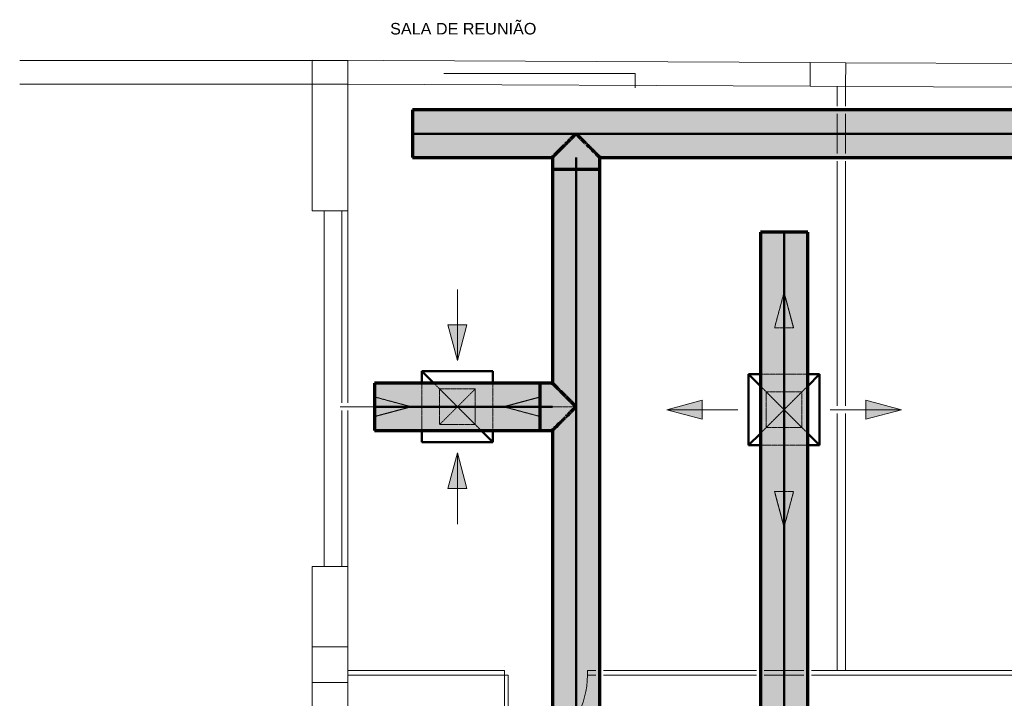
# Model space of a CAD drawing. Header units: millimetres. Extents: x -12292 to 200521, y -11014 to 10732.
# Tile 97 of 107: x -5203 to 3104, y 5004 to 10732. Entities that reach past the tile are written whole.
import ezdxf

# ---------------------------------------------------------------- set-up
doc = ezdxf.new("R2010")
doc.units = ezdxf.units.MM
doc.linetypes.add('Centro', pattern=[30, 12, -6, 6, -6])
doc.linetypes.add('Oculto 1_5', pattern=[2.2, 1.5, -0.7])
for name, color, linetype, lineweight in [('A-DETL', 90, 'Oculto 1_5', 18), ('A-DETL-GENF', 92, 'Continuous', 18), ('DIVISORIAS', 7, 'Continuous', 18), ('ESQ', 7, 'Continuous', 18), ('G-ANNO-TEXT', 231, 'Continuous', 18), ('M-HVAC-CDFF', 50, 'Continuous', 50), ('M-HVAC-DUCT', 70, 'Continuous', 70), ('M-HVAC-DUCT-CNTR', 70, 'Centro', 50), ('PAREDES', 7, 'Continuous', 18), ('PEM1-Layout Superior_dwg', 8, 'Continuous', 18), ('PILAR', 7, 'Continuous', 18)]:
    doc.layers.add(name, color=color, linetype=linetype, lineweight=lineweight)
doc.styles.add('Arial_2', font='arial.ttf', dxfattribs={"height": 97.5})

# ---------------------------------------------------------------- blocks, each defined once
blk = doc.blocks.new('M_Encaixe de duto redondo - Padrão-V19-RENOVAÇÃO DE AR PAVIMENTO SUPERIOR')
at = {"layer": 'M-HVAC-DUCT', "lineweight": 18}
for points in [[(0, 138.3), (0, 0), (-193.9, 0), (-193.9, 0.8), (-178.4, 10.4), (-163, 30.7), (-155.5, 44.5), (-154.2, 45.8), (-145.1, 52.4), (-129.2, 67.5), (-108.7, 90.7), (-101.1, 97.1), (-86.8, 111.3), (-72.2, 127.4), (-60.1, 138.3), (-36.6, 162.4), (-26, 172.9), (-18, 181.6), (-9.4, 189.6), (-4.5, 195.3), (-0.6, 198.8), (0, 198.4), (0, 150.8)], [(101.6, 0), (0, 0), (0, 200), (101.6, 200), (101.6, 44.5)], [(0, -200), (-1.2, -197.5), (-5.4, -194.6), (-10.4, -188.3), (-22.2, -177.5), (-27.1, -171.5), (-50.7, -148.1), (-61.7, -136.6), (-75.6, -124.4), (-90.9, -106.9), (-108.7, -90.7), (-114.2, -85.8), (-117.6, -81), (-132.5, -63.7), (-148.5, -49.6), (-155.5, -44.5), (-156.9, -43.1), (-165, -28.1), (-178.4, -10.4), (-193.9, 0), (0, 0), (0, -198.8)], [(101.6, 0), (101.6, -200), (0, -200), (0, 0)]]:
    blk.add_hatch(color=11, dxfattribs=at).paths.add_polyline_path(points)
at = {"layer": 'M-HVAC-DUCT', "color": 30}
for p, q in [((-14.4, 200), (0, 200)), ((0, 200), (101.6, 200)), ((101.6, 0), (101.6, 200)), ((-193.9, 0.8), (-193.9, 0)), ((-193.9, 0), (-193.9, -0.8)), ((101.6, -200), (101.6, 0)), ((0, -200), (-14.4, -200)), ((101.6, -200), (0, -200))]:
    blk.add_line(p, q, dxfattribs=at)
blk = doc.blocks.new('M_Encaixe de duto redondo - Padrão-V12-RENOVAÇÃO DE AR PAVIMENTO SUPERIOR')
at = {"layer": 'M-HVAC-DUCT', "lineweight": 18}
for points in [[(-178, 0), (-193.9, 0), (-193.9, 0.8), (-178.4, 10.4), (-163, 30.7), (-155.5, 44.5), (-154.2, 45.8), (-145.1, 52.4), (-129.2, 67.5), (-108.7, 90.7), (-101.1, 97.1), (-86.8, 111.3), (-72.2, 127.4), (-60.1, 138.3), (-36.6, 162.4), (-26, 172.9), (-18, 181.6), (-9.4, 189.6), (-4.5, 195.3), (-0.6, 198.8), (0, 198.4), (0, 0), (-147.6, 0)], [(0, 0), (0, 200), (101.6, 200), (101.6, 0)], [(0, -200), (-1.2, -197.5), (-5.3, -194.7), (-10.4, -188.3), (-20.9, -179.1), (-27.1, -171.5), (-49.2, -149.7), (-63.4, -135.1), (-75.6, -124.4), (-93, -105), (-108.7, -90.7), (-114.2, -85.8), (-117.6, -81), (-132.5, -63.7), (-148.5, -49.6), (-155.5, -44.5), (-156.9, -43.1), (-165, -28.1), (-178.4, -10.4), (-193.9, 0), (0, 0), (0, -198.8)], [(0, -200), (0, 0), (101.6, 0), (101.6, -200)]]:
    blk.add_hatch(color=11, dxfattribs=at).paths.add_polyline_path(points)
at = {"layer": 'M-HVAC-DUCT', "color": 30}
for p, q in [((-14.4, 200), (0, 200)), ((0, 200), (101.6, 200)), ((101.6, 0), (101.6, 200)), ((-193.9, 0.8), (-193.9, 0)), ((-193.9, 0), (-193.9, -0.8)), ((101.6, -200), (101.6, 0)), ((0, -200), (-14.4, -200)), ((101.6, -200), (0, -200))]:
    blk.add_line(p, q, dxfattribs=at)
blk = doc.blocks.new('PEM1-Layout Superior_dwg-964791-RENOVAÇÃO DE AR PAVIMENTO SUPERIOR')
at = {"lineweight": 18}
for p, q in [((31529.3, 66626.7), (31529.3, 66460.1)), ((31599.3, 66626.7), (31599.3, 66460.1)), ((31529.3, 66395.1), (31529.3, 66060.1)), ((31599.3, 66395.1), (31599.3, 66060.1)), ((31529.3, 65995.1), (31529.3, 65013.7)), ((31599.3, 65995.1), (31599.3, 65013.7)), ((31529.3, 65013.7), (31529.3, 63930.6)), ((31599.3, 65013.7), (31599.3, 63930.6)), ((31529.3, 63865.6), (31529.3, 61697.2)), ((31599.3, 63865.6), (31599.3, 61697.2)), ((28722.3, 61697.2), (28722.3, 61657.1)), ((29422.3, 61697.2), (29422.3, 61657.1))]:
    blk.add_line(p, q, dxfattribs=at)
at = {"lineweight": 18, "flags": 128}
blk.add_lwpolyline([(28211.3, 66734.3), (29823.3, 66734.3), (29823.3, 66614.6)], dxfattribs=at)
at = {"layer": 'DIVISORIAS'}
for p, q in [((28722.3, 61697.2), (27399.7, 61697.2)), ((27399.7, 61657.1), (28752.3, 61657.1)), ((29422.3, 61697.2), (29493.1, 61697.2)), ((29493.1, 61657.1), (29422.3, 61657.1)), ((29558.1, 61697.2), (30848, 61697.2)), ((30848, 61657.1), (29558.1, 61657.1)), ((30913, 61697.2), (31248, 61697.2)), ((31248, 61657.1), (30913, 61657.1))]:
    blk.add_line(p, q, dxfattribs=at)
at = {"layer": 'DIVISORIAS', "flags": 128}
blk.add_lwpolyline([(31313, 61697.2), (35189.3, 61697.2), (35189.3, 61657.1), (31313, 61657.1)], dxfattribs=at)
at = {"layer": 'ESQ'}
for p, q in [((27349.7, 65575.7), (27349.7, 63955.5)), ((27399.7, 65575.7), (27399.7, 63955.5)), ((27349.7, 63890.5), (27349.7, 62575.7)), ((27399.7, 63890.5), (27399.7, 62575.7)), ((28722.3, 61727.1), (28722.3, 61727.1)), ((28722.3, 61727.1), (28722.3, 61727.1))]:
    blk.add_line(p, q, dxfattribs=at)
at = {"layer": 'ESQ', "flags": 128}
for points in [[(28722.3, 61697.2), (28722.3, 61657.1), (28692.3, 61657.1)], [(29422.3, 61697.2), (29422.3, 61657.1), (29452.3, 61657.1)]]:
    blk.add_lwpolyline(points, dxfattribs=at)
blk.add_lwpolyline([(28752.3, 60957.1), (28722.3, 60957.1), (28722.3, 61657.1), (28752.3, 61657.1)], close=True, dxfattribs=at)
at = {"layer": 'ESQ'}
blk.add_arc((28722.3, 61657.1), 700, 329.64387, 0, dxfattribs=at)
at = {"layer": 'PAREDES'}
for p, q in [((27100.4, 66845.7), (24631.9, 66845.7)), ((31600.2, 66826.7), (35760.2, 66809.2)), ((24631.9, 66645.7), (27099.7, 66645.7)), ((31299.3, 66628.1), (27400.4, 66645.7)), ((27199.7, 65575.7), (27199.7, 62575.7))]:
    blk.add_line(p, q, dxfattribs=at)
at = {"layer": 'PAREDES', "flags": 128}
for points in [[(31300.2, 66828.1), (27099.7, 66847), (27099.7, 65575.7), (27399.7, 65575.7), (27399.7, 66645.7)], [(31599.3, 66626.7), (36059.3, 66607.8), (36059.3, 66460.1)], [(27099.7, 61895.7), (27099.7, 62555.7), (27099.7, 62575.7), (27399.7, 62575.7), (27399.7, 61895.7)], [(27099.7, 61595.7), (27099.7, 61345.7), (27399.7, 61345.7), (27399.7, 61595.7)]]:
    blk.add_lwpolyline(points, dxfattribs=at)
at = {"layer": 'PILAR', "flags": 128}
for points in [[(27100.4, 66845.7), (27400.4, 66845.7), (27400.4, 66645.7), (27100.4, 66645.7)], [(31300.2, 66828.1), (31600.2, 66826.7), (31599.3, 66626.7), (31299.3, 66628.1)], [(27099.7, 61895.7), (27399.7, 61895.7), (27399.7, 61595.7), (27099.7, 61595.7)]]:
    blk.add_lwpolyline(points, close=True, dxfattribs=at)
blk = doc.blocks.new('M_Difusor de retorno - 600 x 600 Face 300 x 300 Conexão-V23-RENOVAÇÃO DE AR PAVIMENTO SUPERIOR')
at = {"layer": 'A-DETL-GENF', "linetype": 'Oculto 1_5'}
for points in [[(-690, -80.4), (-390, 0), (-690, 80.4)], [(390, 0), (690, -80.4), (690, 80.4)]]:
    blk.add_hatch(color=170, dxfattribs=at).paths.add_polyline_path(points)
at = {"layer": 'A-DETL', "color": 170}
for p, q in [((80.4, 690), (-80.4, 690)), ((0, 390.2), (-80.4, 690)), ((-80.4, 690), (0, 390.2)), ((80.4, 690), (-80.4, 690)), ((0, 390.2), (80.4, 690)), ((0, 390.2), (80.4, 690)), ((-200, 300), (200, 300)), ((-200, -200), (200, 200)), ((200, -300), (-200, -300)), ((0, -390.2), (-80.4, -690)), ((0, -390.2), (-80.4, -690)), ((0, -390.2), (80.4, -690)), ((80.4, -690), (0, -390.2)), ((-80.4, -690), (80.4, -690)), ((-80.4, -690), (80.4, -690)), ((0, -990), (0, -800.8))]:
    blk.add_line(p, q, dxfattribs=at)
at = {"layer": 'A-DETL-GENF', "color": 170}
for p, q in [((0, 990), (0, 699.2)), ((-990, 0), (-390, 0)), ((-690, 80.4), (-690, -80.4)), ((-390, 0), (-690, 80.4)), ((-390, 0), (-690, 80.4)), ((-690, 80.4), (-690, -80.4)), ((-390, 0), (-690, -80.4)), ((-690, -80.4), (-390, 0)), ((390, 0), (690, 80.4)), ((690, 80.4), (390, 0)), ((390, 0), (690, -80.4)), ((990, 0), (390, 0)), ((390, 0), (690, -80.4)), ((690, -80.4), (690, 80.4)), ((690, -80.4), (690, 80.4))]:
    blk.add_line(p, q, dxfattribs=at)
at = {"layer": 'M-HVAC-CDFF', "color": 5}
for p, q in [((-300, 300), (-300, -300)), ((-300, 300), (-200, 300)), ((200, 300), (300, 300)), ((200, 200), (300, 300)), ((300, 300), (300, -300)), ((-300, -300), (-200, -200)), ((-200, -300), (-300, -300)), ((300, -300), (200, -300))]:
    blk.add_line(p, q, dxfattribs=at)
blk = doc.blocks.new('M_Difusor de fornecimento - 600 x 600 Face 300 x 300 Conexão-V30-RENOVAÇÃO DE AR PAVIMENTO SUPERIOR')
at = {"layer": 'A-DETL-GENF', "linetype": 'Oculto 1_5'}
for points in [[(-690, 80.4), (-990, 0), (-690, -80.4)], [(690, 80.4), (690, -80.4), (990, 0), (966, 6.4)]]:
    blk.add_hatch(color=170, dxfattribs=at).paths.add_polyline_path(points)
at = {"layer": 'A-DETL', "color": 170}
for p, q in [((0, 989.8), (-80.4, 690)), ((0, 989.8), (-80.4, 690)), ((0, 989.8), (80.4, 690)), ((80.4, 690), (0, 989.8)), ((-80.4, 690), (80.4, 690)), ((-80.4, 690), (80.4, 690)), ((-200, 300), (200, 300)), ((-200, 200), (200, -200)), ((-200, -200), (200, 200)), ((200, -300), (-200, -300)), ((80.4, -690), (-80.4, -690)), ((0, -989.8), (-80.4, -690)), ((-80.4, -690), (0, -989.8)), ((80.4, -690), (-80.4, -690)), ((0, -989.8), (80.4, -690)), ((0, -989.8), (80.4, -690))]:
    blk.add_line(p, q, dxfattribs=at)
at = {"layer": 'A-DETL-GENF', "color": 170}
for p, q in [((-990, 0), (-690, 80.4)), ((-690, 80.4), (-990, 0)), ((-990, 0), (-690, -80.4)), ((-390, 0), (-990, 0)), ((-990, 0), (-690, -80.4)), ((-690, -80.4), (-690, 80.4)), ((-690, -80.4), (-690, 80.4)), ((390, 0), (990, 0)), ((690, 80.4), (690, -80.4)), ((990, 0), (690, 80.4)), ((990, 0), (690, 80.4)), ((690, 80.4), (690, -80.4)), ((990, 0), (690, -80.4)), ((690, -80.4), (990, 0))]:
    blk.add_line(p, q, dxfattribs=at)
at = {"layer": 'M-HVAC-CDFF', "color": 5}
for p, q in [((-300, 300), (-200, 200)), ((-300, 300), (-300, -300)), ((-300, 300), (-200, 300)), ((200, 300), (300, 300)), ((200, 200), (300, 300)), ((300, 300), (300, -300)), ((-300, -300), (-200, -200)), ((200, -200), (300, -300)), ((-200, -300), (-300, -300)), ((300, -300), (200, -300))]:
    blk.add_line(p, q, dxfattribs=at)

msp = doc.modelspace()

# ---------------------------------------------------------------- hatches: boundary and pattern name
at = {"layer": 'M-HVAC-DUCT'}
for color, points in [(11, [(21397.356, 9769.837), (21412.148, 9769.837), (21412.148, 9969.837), (-1887.852, 9969.837), (-1887.852, 9769.837), (20941.396, 9769.837)]), (11, [(-509.407, 2769.837), (-509.407, 9468.237), (-709.407, 9468.237), (-709.407, 7665.214), (-706.925, 7663.989), (-704.073, 7659.88), (-697.621, 7654.735), (-688.529, 7644.336), (-680.931, 7638.073), (-659.081, 7615.993), (-642.938, 7600.026), (-633.85, 7589.657), (-618.59, 7576.539), (-604.404, 7561.963), (-595.169, 7550.975), (-590.431, 7547.657), (-571.832, 7531.243), (-557.678, 7514.783), (-553.911, 7509.718), (-552.555, 7508.362), (-541.534, 7502.253), (-539.599, 7500.265), (-524.161, 7486.814), (-515.503, 7475.51), (-515.503, 7454.918), (-525.817, 7441.452), (-546.446, 7425.035), (-553.911, 7420.71), (-555.227, 7419.394), (-561.77, 7410.371), (-576.925, 7394.479), (-599.542, 7374.546), (-608.093, 7364.675), (-620.732, 7352.008), (-636.436, 7337.82), (-647.711, 7325.289), (-673.486, 7300.036), (-682.266, 7291.244), (-690.968, 7283.191), (-698.993, 7274.583), (-704.672, 7269.745), (-708.206, 7265.799), (-709.407, 7265.214), (-709.407, 2769.837), (-553.911, 2769.837)]), (11, [(-509.407, 2769.837), (-309.407, 2769.837), (-309.407, 9468.237), (-509.407, 9468.237), (-509.407, 3632.551)]), (3, [(1245.427, 2438.954), (1245.427, 8937.354), (1045.427, 8937.354), (1045.427, 2438.954), (1200.923, 2438.954)]), (3, [(1245.427, 2438.954), (1445.427, 2438.954), (1445.427, 8937.354), (1245.427, 8937.354), (1245.427, 2744.605)]), (11, [(-811.007, 7465.214), (-811.007, 7665.214), (-2209.407, 7665.214), (-2209.407, 7465.214), (-944.656, 7465.214)]), (11, [(-811.007, 7265.214), (-811.007, 7465.214), (-2209.407, 7465.214), (-2209.407, 7265.214), (-944.656, 7265.214)])]:
    msp.add_hatch(color=color, dxfattribs=at).paths.add_polyline_path(points)
h = msp.add_hatch(color=11, dxfattribs=at)
h.paths.add_polyline_path([(21412.148, 9569.837), (21412.148, 9769.837), (-1887.852, 9769.837), (-1887.852, 9569.837), (-709.407, 9569.837), (-708.182, 9572.319), (-704.073, 9575.171), (-698.929, 9581.623), (-688.529, 9590.715), (-682.266, 9598.313), (-660.186, 9620.163), (-647.559, 9633.379), (-633.85, 9645.394), (-620.732, 9660.654), (-606.156, 9674.84), (-595.169, 9684.075), (-591.85, 9688.813), (-575.436, 9707.412), (-558.976, 9721.566), (-553.911, 9725.333), (-552.555, 9726.689), (-546.446, 9737.71), (-544.459, 9739.645), (-531.007, 9755.083), (-519.703, 9763.741), (-499.111, 9763.741), (-485.645, 9753.427), (-469.228, 9732.798), (-464.903, 9725.333), (-461.642, 9722.745), (-454.564, 9717.474), (-438.672, 9702.319), (-418.739, 9679.702), (-410.526, 9672.765), (-396.201, 9658.512), (-382.013, 9642.808), (-369.482, 9631.533), (-345.998, 9607.472), (-333.829, 9595.023), (-327.384, 9588.276), (-318.776, 9580.251), (-313.851, 9574.513), (-309.992, 9571.038), (-309.407, 9569.837), (11786.991, 9569.837), (11788.217, 9572.319), (11792.326, 9575.171), (11797.47, 9581.623), (11807.869, 9590.715), (11815.313, 9599.457), (11842.241, 9626.478), (11848.839, 9633.379), (11862.549, 9645.394), (11875.673, 9660.66), (11890.242, 9674.84), (11901.23, 9684.075), (11904.548, 9688.813), (11920.962, 9707.412), (11937.422, 9721.566), (11942.487, 9725.333), (11943.843, 9726.689), (11949.952, 9737.71), (11955.013, 9743.396), (11965.391, 9755.083), (11976.695, 9763.741), (11997.288, 9763.741), (12010.753, 9753.427), (12027.17, 9732.798), (12031.496, 9725.333), (12032.811, 9724.017), (12041.835, 9717.474), (12057.726, 9702.319), (12077.659, 9679.702), (12085.873, 9672.765), (12100.198, 9658.512), (12114.385, 9642.808), (12126.916, 9631.533), (12150.401, 9607.472), (12160.961, 9596.978), (12169.014, 9588.276), (12177.623, 9580.251), (12182.461, 9574.572), (12186.406, 9571.038), (12186.991, 9569.837), (15610.527, 9569.837), (15611.752, 9572.319), (15615.862, 9575.171), (15621.006, 9581.623), (15631.405, 9590.715), (15637.668, 9598.313), (15660.822, 9621.288), (15672.375, 9633.379), (15686.084, 9645.394), (15699.203, 9660.654), (15713.778, 9674.84), (15724.766, 9684.075), (15732.03, 9693.365), (15744.498, 9707.412), (15760.958, 9721.566), (15766.023, 9725.333), (15767.379, 9726.689), (15773.488, 9737.71), (15775.476, 9739.645), (15788.927, 9755.083), (15800.231, 9763.741), (15820.823, 9763.741), (15834.289, 9753.427), (15850.706, 9732.798), (15847.566, 9732.798), (15856.347, 9724.017), (15865.37, 9717.474), (15881.262, 9702.319), (15901.195, 9679.702), (15909.409, 9672.765), (15927.543, 9654.065), (15937.921, 9642.808), (15950.452, 9631.533), (15973.937, 9607.472), (15985.966, 9595.192), (15992.55, 9588.276), (16002.719, 9578.285), (16002.078, 9578.286), (16005.996, 9574.572), (16009.961, 9570.999), (16010.527, 9569.837), (19791.315, 9570.186), (19792.37, 9572.319), (19797.039, 9575.877), (19801.623, 9581.623), (19812.487, 9591.279), (19818.286, 9598.313), (19840.366, 9620.163), (19852.993, 9633.379), (19868.635, 9647.651), (19879.82, 9660.654), (19894.396, 9674.84), (19905.383, 9684.075), (19908.701, 9688.813), (19925.115, 9707.412), (19941.576, 9721.566), (19946.641, 9725.333), (19948.696, 9728.128), (19954.106, 9737.71), (19956.093, 9739.645), (19969.545, 9755.083), (19980.848, 9763.741), (20001.441, 9763.741), (20014.907, 9753.427), (20031.324, 9732.798), (20035.649, 9725.333), (20036.965, 9724.017), (20045.988, 9717.474), (20061.88, 9702.319), (20081.812, 9679.702), (20090.026, 9672.765), (20104.351, 9658.512), (20118.539, 9642.808), (20131.07, 9631.533), (20154.554, 9607.472), (20165.115, 9596.978), (20173.168, 9588.276), (20181.776, 9580.251), (20186.614, 9574.572), (20190.56, 9571.038), (20191.145, 9569.837), (21397.356, 9569.837)])
h.paths.add_polyline_path([(11791.866, 9574.806), (11788.192, 9574.806), (11366.249, 9574.806)])
h = msp.add_hatch(color=11, dxfattribs=at)
h.paths.add_polyline_path([(-709.407, 9569.837), (-704.672, 9574.711), (-708.214, 9572.287)])
h.paths.add_polyline_path([(-704.073, 9575.171), (-691.427, 9588.279), (-699.032, 9581.518)])
h.paths.add_polyline_path([(-688.529, 9590.715), (-672.817, 9607.472), (-682.328, 9598.253)])
h.paths.add_polyline_path([(-664.441, 9614.803), (-634.516, 9644.811), (-647.93, 9633.001), (-660.238, 9620.108)])
h.paths.add_polyline_path([(-633.85, 9645.394), (-600.075, 9679.702), (-608.289, 9672.765), (-621.016, 9660.377)])
h.paths.add_polyline_path([(-595.169, 9684.075), (-555.227, 9724.017), (-561.628, 9719.833), (-577.9, 9704.906), (-591.986, 9688.656)])
h.paths.add_polyline_path([(-552.555, 9726.689), (-515.503, 9763.741), (-519.703, 9763.741), (-533.169, 9753.427), (-547.873, 9736.321)])
h = msp.add_hatch(color=11, dxfattribs=at)
h.paths.add_polyline_path([(-309.407, 9569.837), (-314.282, 9574.572), (-310.608, 9570.422)])
h.paths.add_polyline_path([(-709.407, 9569.837), (-706.941, 9571.038), (-704.672, 9574.572), (-708.206, 9571.038)])
h.paths.add_polyline_path([(-314.742, 9575.171), (-327.847, 9587.814), (-319.821, 9579.206)])
h.paths.add_polyline_path([(-704.073, 9575.171), (-697.677, 9580.251), (-691.43, 9587.814), (-698.993, 9580.251)])
h.paths.add_polyline_path([(-330.285, 9590.715), (-348.066, 9607.472), (-336.548, 9595.868)])
h.paths.add_polyline_path([(-688.529, 9590.715), (-680.917, 9596.978), (-671.772, 9607.472), (-682.266, 9596.978)])
h.paths.add_polyline_path([(-354.373, 9614.803), (-384.382, 9644.73), (-372.814, 9631.533), (-358.628, 9618.175)])
h.paths.add_polyline_path([(-664.441, 9614.803), (-659.072, 9619.058), (-646, 9631.533), (-634.514, 9644.73), (-660.186, 9619.058)])
h.paths.add_polyline_path([(-384.964, 9645.394), (-421.395, 9681.825), (-414.146, 9672.765), (-398.083, 9656.627)])
h.paths.add_polyline_path([(-633.85, 9645.394), (-618.53, 9658.512), (-604.668, 9672.765), (-597.419, 9681.825), (-620.732, 9658.512)])
h.paths.add_polyline_path([(-595.169, 9684.075), (-590.401, 9687.394), (-573.135, 9702.319), (-559.518, 9717.474), (-555.227, 9724.017), (-591.85, 9687.394)])
h.paths.add_polyline_path([(-423.646, 9684.075), (-463.587, 9724.017), (-459.296, 9717.474), (-445.679, 9702.319), (-426.964, 9686.385)])
h.paths.add_polyline_path([(-552.555, 9726.689), (-540.113, 9732.798), (-519.79, 9748.237), (-510.232, 9763.741), (-515.503, 9763.741), (-546.446, 9732.798)])
h.paths.add_polyline_path([(-466.259, 9726.689), (-503.311, 9763.741), (-508.582, 9763.741), (-499.024, 9748.237), (-478.702, 9732.798)])
h = msp.add_hatch(color=11, dxfattribs=at)
h.paths.add_polyline_path([(-309.407, 9569.837), (-310.632, 9572.319), (-314.142, 9574.572), (-310.608, 9571.038)])
h.paths.add_polyline_path([(-314.742, 9575.171), (-319.886, 9581.623), (-327.384, 9587.814), (-319.821, 9580.251)])
h.paths.add_polyline_path([(-330.285, 9590.715), (-336.486, 9598.253), (-347.043, 9607.472), (-336.548, 9596.978)])
h.paths.add_polyline_path([(-354.373, 9614.803), (-358.576, 9620.108), (-371.255, 9633.379), (-384.3, 9644.73), (-358.628, 9619.058)])
h.paths.add_polyline_path([(-384.964, 9645.394), (-397.798, 9660.377), (-412.471, 9674.691), (-421.395, 9681.825), (-398.083, 9658.512)])
h.paths.add_polyline_path([(-423.646, 9684.075), (-426.828, 9688.656), (-443.378, 9707.412), (-457.187, 9719.833), (-463.587, 9724.017), (-426.964, 9687.394)])
h.paths.add_polyline_path([(-466.259, 9726.689), (-472.368, 9737.71), (-474.356, 9739.645), (-487.807, 9755.083), (-499.111, 9763.741), (-503.311, 9763.741), (-472.368, 9732.798)])
h = msp.add_hatch(color=11, dxfattribs=at)
h.paths.add_polyline_path([(-709.407, 7265.214), (-704.876, 7269.949), (-708.822, 7266.415)])
h.paths.add_polyline_path([(-704.073, 7270.548), (-691.43, 7283.653), (-700.038, 7275.628)])
h.paths.add_polyline_path([(-688.529, 7286.092), (-671.772, 7303.873), (-683.376, 7292.355)])
h.paths.add_polyline_path([(-664.441, 7310.18), (-634.514, 7340.189), (-647.711, 7328.621), (-661.069, 7314.435)])
h.paths.add_polyline_path([(-633.85, 7340.771), (-597.419, 7377.202), (-606.479, 7369.953), (-622.617, 7353.889)])
h.paths.add_polyline_path([(-595.169, 7379.452), (-555.227, 7419.394), (-561.77, 7415.103), (-576.925, 7401.486), (-592.859, 7382.771)])
h.paths.add_polyline_path([(-552.555, 7422.066), (-515.503, 7459.118), (-515.503, 7464.389), (-531.007, 7454.831), (-546.446, 7434.508)])
h.paths.add_polyline_path([(-515.503, 7466.039), (-515.503, 7471.31), (-552.555, 7508.362), (-546.446, 7495.919), (-531.007, 7475.597), (-517.697, 7467.391)])
h.paths.add_polyline_path([(-555.227, 7511.034), (-592.859, 7547.657), (-591.85, 7546.208), (-576.925, 7528.942), (-561.77, 7515.325)])
h.paths.add_polyline_path([(-597.419, 7553.226), (-633.85, 7589.657), (-620.732, 7574.336), (-606.479, 7560.475)])
h.paths.add_polyline_path([(-634.206, 7590.013), (-661.069, 7615.993), (-660.186, 7614.879), (-647.711, 7601.807), (-634.514, 7590.239)])
h.paths.add_polyline_path([(-666.831, 7622.638), (-688.529, 7644.336), (-682.266, 7636.724), (-671.772, 7626.555)])
h.paths.add_polyline_path([(-689.999, 7645.805), (-700.038, 7654.8), (-698.993, 7653.484), (-691.43, 7646.774)])
h.paths.add_polyline_path([(-704.438, 7660.244), (-709.407, 7665.214), (-708.195, 7662.74), (-704.672, 7660.339)])
h = msp.add_hatch(color=11, dxfattribs=at)
h.paths.add_polyline_path([(-515.503, 7471.31), (-515.503, 7475.51), (-525.817, 7488.976), (-542.923, 7503.68), (-552.555, 7508.362), (-525.933, 7481.74)])
h.paths.add_polyline_path([(-555.227, 7511.034), (-559.411, 7517.434), (-574.338, 7533.707), (-595.169, 7550.975), (-558.976, 7514.783)])
h.paths.add_polyline_path([(-597.419, 7553.226), (-606.479, 7564.096), (-618.867, 7576.823), (-633.85, 7589.657), (-600.075, 7555.882)])
h.paths.add_polyline_path([(-634.206, 7590.013), (-634.433, 7590.323), (-646.243, 7603.737), (-664.441, 7620.248), (-634.514, 7590.321)])
h.paths.add_polyline_path([(-666.831, 7622.638), (-671.772, 7628.623), (-680.991, 7638.135), (-688.529, 7644.336), (-667.384, 7623.19)])
h.paths.add_polyline_path([(-689.999, 7645.805), (-690.965, 7647.234), (-697.726, 7654.839), (-704.073, 7659.88), (-690.347, 7646.154)])
h.paths.add_polyline_path([(-704.438, 7660.244), (-704.533, 7660.479), (-706.957, 7664.021), (-708.206, 7664.013), (-704.584, 7660.391)])
h = msp.add_hatch(color=11, dxfattribs=at)
h.paths.add_polyline_path([(-709.407, 7265.214), (-706.925, 7266.439), (-704.672, 7269.949), (-708.206, 7266.415)])
h.paths.add_polyline_path([(-704.073, 7270.548), (-697.621, 7275.693), (-691.43, 7283.191), (-698.993, 7275.628)])
h.paths.add_polyline_path([(-688.529, 7286.092), (-680.991, 7292.293), (-671.772, 7302.849), (-682.266, 7292.355)])
h.paths.add_polyline_path([(-664.441, 7310.18), (-659.136, 7314.383), (-645.865, 7327.062), (-634.514, 7340.107), (-660.186, 7314.435)])
h.paths.add_polyline_path([(-633.85, 7340.771), (-618.867, 7353.605), (-604.553, 7368.278), (-597.419, 7377.202), (-620.732, 7353.889)])
h.paths.add_polyline_path([(-595.169, 7379.452), (-590.588, 7382.635), (-571.832, 7399.185), (-559.411, 7412.993), (-555.227, 7419.394), (-591.85, 7382.771)])
h.paths.add_polyline_path([(-552.555, 7422.066), (-541.534, 7428.175), (-539.599, 7430.163), (-524.161, 7443.614), (-515.503, 7454.918), (-515.503, 7459.118), (-546.446, 7428.175)])

# ---------------------------------------------------------------- linework, layer by layer
at = {"layer": 'A-DETL', "color": 170}
for p, q in [((-1660.207, 7615.214), (-1360.207, 7615.214)), ((-1660.207, 7315.214), (-1660.207, 7615.214)), ((-1360.207, 7315.214), (-1660.207, 7615.214)), ((-1660.207, 7315.214), (-1360.207, 7615.214)), ((-1360.207, 7615.214), (-1360.207, 7315.214)), ((1095.427, 7290.31), (1095.427, 7590.31)), ((1095.427, 7590.31), (1395.427, 7590.31)), ((1095.427, 7290.31), (1395.427, 7590.31)), ((1095.427, 7590.31), (1395.427, 7290.31)), ((1395.427, 7590.31), (1395.427, 7290.31)), ((-1360.207, 7315.214), (-1660.207, 7315.214)), ((1395.427, 7290.31), (1095.427, 7290.31))]:
    msp.add_line(p, q, dxfattribs=at)
at = {"layer": 'M-HVAC-DUCT', "color": 30}
for p, q in [((21412.148, 9969.837), (-1887.852, 9969.837)), ((-1887.852, 9969.837), (-1887.852, 9569.837)), ((-519.752, 9763.741), (-510.232, 9763.741)), ((-508.582, 9763.741), (-499.063, 9763.741)), ((-1887.852, 9569.837), (-695.026, 9569.837)), ((-709.407, 9584.218), (-709.407, 9569.837)), ((-323.789, 9569.837), (11786.991, 9569.837)), ((-309.407, 9569.837), (-309.407, 9584.218)), ((-309.407, 9468.237), (-709.407, 9468.237)), ((-709.407, 9468.237), (-709.407, 7650.832)), ((-309.407, 2769.837), (-309.407, 9468.237)), ((-811.007, 7665.214), (-2209.407, 7665.214)), ((-2209.407, 7665.214), (-2209.407, 7265.214)), ((-811.007, 7265.214), (-811.007, 7665.214)), ((-695.026, 7665.214), (-709.407, 7665.214)), ((-515.503, 7475.558), (-515.503, 7466.039)), ((-515.503, 7464.389), (-515.503, 7454.87)), ((-2209.407, 7265.214), (-811.007, 7265.214)), ((-709.407, 7279.596), (-709.407, 2769.837)), ((-709.407, 7265.214), (-695.026, 7265.214))]:
    msp.add_line(p, q, dxfattribs=at)
at = {"layer": 'M-HVAC-DUCT', "color": 3}
for p, q in [((1045.427, 8937.354), (1045.427, 2438.954)), ((1445.427, 8937.354), (1045.427, 8937.354)), ((1445.427, 2438.954), (1445.427, 8937.354))]:
    msp.add_line(p, q, dxfattribs=at)
at = {"layer": 'M-HVAC-DUCT', "color": 30}
for points, knots in [([(-595.197, 9684.045), (-591.631, 9687.611), (-578.508, 9700.736), (-565.086, 9714.165), (-555.246, 9724.001)], [0.69253966, 0.69253966, 0.69253966, 0.69253966, 0.735294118, 0.848646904, 0.848646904, 0.848646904, 0.848646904]), ([(-552.573, 9726.673), (-551.813, 9727.433), (-539.536, 9739.704), (-527.132, 9752.088), (-515.503, 9763.741)], [0.858902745, 0.858902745, 0.858902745, 0.858902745, 0.867647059, 1, 1, 1, 1]), ([(-466.243, 9726.671), (-468.281, 9728.71), (-475.445, 9735.875), (-487.794, 9748.228), (-498.143, 9758.562), (-503.311, 9763.741)], [-0.141097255, -0.141097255, -0.141097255, -0.141097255, -0.117647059, -0.058823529, 0, 0, 0, 0]), ([(-423.617, 9684.047), (-429.636, 9690.066), (-442.828, 9703.258), (-456.285, 9716.714), (-463.57, 9723.999)], [-0.30746034, -0.30746034, -0.30746034, -0.30746034, -0.235294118, -0.151353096, -0.151353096, -0.151353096, -0.151353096]), ([(-664.556, 9614.688), (-659.214, 9620.03), (-649.448, 9629.797), (-639.019, 9640.225), (-634.515, 9644.728)], [0.39016199, 0.39016199, 0.39016199, 0.39016199, 0.470588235, 0.529411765, 0.529411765, 0.529411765, 0.529411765]), ([(-634.114, 9645.129), (-628.611, 9650.631), (-616.626, 9662.615), (-604.154, 9675.086), (-597.458, 9681.784)], [0.531157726, 0.531157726, 0.531157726, 0.531157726, 0.602941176, 0.683490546, 0.683490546, 0.683490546, 0.683490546]), ([(-384.701, 9645.131), (-393.585, 9654.015), (-405.75, 9666.18), (-418.327, 9678.757), (-421.356, 9681.786)], [-0.468842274, -0.468842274, -0.468842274, -0.468842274, -0.352941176, -0.316509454, -0.316509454, -0.316509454, -0.316509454]), ([(-354.259, 9614.689), (-355.694, 9616.124), (-361.119, 9621.548), (-370.983, 9631.412), (-379.797, 9640.227), (-384.3, 9644.73)], [-0.60983801, -0.60983801, -0.60983801, -0.60983801, -0.588235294, -0.529411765, -0.470588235, -0.470588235, -0.470588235, -0.470588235]), ([(-704.441, 9574.803), (-702.935, 9576.31), (-699.183, 9580.061), (-693.727, 9585.517), (-690.3, 9588.944), (-689.72, 9589.524)], [0.120539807, 0.120539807, 0.120539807, 0.120539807, 0.176470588, 0.235294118, 0.247036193, 0.247036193, 0.247036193, 0.247036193]), ([(-688.689, 9590.555), (-686.661, 9592.583), (-681.375, 9597.869), (-673.966, 9605.278), (-668.591, 9610.654), (-666.953, 9612.291)], [0.253914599, 0.253914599, 0.253914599, 0.253914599, 0.294117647, 0.352941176, 0.378025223, 0.378025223, 0.378025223, 0.378025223]), ([(-330.125, 9590.555), (-332.154, 9592.583), (-338.779, 9599.208), (-346.381, 9606.81), (-351.86, 9612.29)], [-0.746085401, -0.746085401, -0.746085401, -0.746085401, -0.705882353, -0.621974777, -0.621974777, -0.621974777, -0.621974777]), ([(-314.374, 9574.803), (-315.88, 9576.309), (-319.631, 9580.061), (-325.087, 9585.517), (-328.514, 9588.944), (-329.095, 9589.524)], [-0.879460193, -0.879460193, -0.879460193, -0.879460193, -0.823529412, -0.764705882, -0.752963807, -0.752963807, -0.752963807, -0.752963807]), ([(-309.407, 9569.837), (-309.407, 9569.854), (-310.628, 9571.061), (-313.368, 9573.798), (-314.142, 9574.572)], [-1, -1, -1, -1, -0.911764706, -0.882352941, -0.882352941, -0.882352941, -0.882352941]), ([(-704.441, 7660.248), (-702.934, 7658.742), (-699.183, 7654.99), (-693.727, 7649.534), (-690.3, 7646.107), (-689.72, 7645.527)], [0.120539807, 0.120539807, 0.120539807, 0.120539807, 0.176470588, 0.235294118, 0.247036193, 0.247036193, 0.247036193, 0.247036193]), ([(-688.689, 7644.496), (-686.661, 7642.468), (-681.375, 7637.182), (-673.966, 7629.773), (-668.59, 7624.397), (-666.953, 7622.76)], [0.253914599, 0.253914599, 0.253914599, 0.253914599, 0.294117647, 0.352941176, 0.378025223, 0.378025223, 0.378025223, 0.378025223]), ([(-664.556, 7620.363), (-659.214, 7615.021), (-649.447, 7605.254), (-639.019, 7594.825), (-634.516, 7590.322)], [0.39016199, 0.39016199, 0.39016199, 0.39016199, 0.470588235, 0.529411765, 0.529411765, 0.529411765, 0.529411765]), ([(-634.115, 7589.921), (-628.613, 7584.418), (-616.629, 7572.433), (-604.158, 7559.961), (-597.46, 7553.265)], [0.531157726, 0.531157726, 0.531157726, 0.531157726, 0.602941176, 0.683490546, 0.683490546, 0.683490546, 0.683490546]), ([(-595.199, 7551.004), (-591.633, 7547.437), (-578.508, 7534.315), (-565.079, 7520.893), (-555.243, 7511.053)], [0.69253966, 0.69253966, 0.69253966, 0.69253966, 0.735294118, 0.848646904, 0.848646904, 0.848646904, 0.848646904]), ([(-552.571, 7508.38), (-551.811, 7507.62), (-539.54, 7495.343), (-527.156, 7482.939), (-515.503, 7471.31)], [0.858902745, 0.858902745, 0.858902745, 0.858902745, 0.867647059, 1, 1, 1, 1]), ([(-595.197, 7379.424), (-589.178, 7385.443), (-575.986, 7398.635), (-562.53, 7412.092), (-555.245, 7419.377)], [-0.30746034, -0.30746034, -0.30746034, -0.30746034, -0.235294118, -0.151353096, -0.151353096, -0.151353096, -0.151353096]), ([(-552.573, 7422.049), (-550.534, 7424.088), (-543.369, 7431.252), (-531.016, 7443.6), (-520.682, 7453.95), (-515.503, 7459.118)], [-0.141097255, -0.141097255, -0.141097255, -0.141097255, -0.117647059, -0.058823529, 0, 0, 0, 0]), ([(-664.555, 7310.066), (-663.12, 7311.501), (-657.696, 7316.926), (-647.832, 7326.789), (-639.017, 7335.604), (-634.514, 7340.107)], [-0.60983801, -0.60983801, -0.60983801, -0.60983801, -0.588235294, -0.529411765, -0.470588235, -0.470588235, -0.470588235, -0.470588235]), ([(-634.113, 7340.508), (-625.229, 7349.392), (-613.064, 7361.557), (-600.487, 7374.134), (-597.458, 7377.163)], [-0.468842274, -0.468842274, -0.468842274, -0.468842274, -0.352941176, -0.316509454, -0.316509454, -0.316509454, -0.316509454]), ([(-709.407, 7265.214), (-709.39, 7265.214), (-708.183, 7266.435), (-705.446, 7269.175), (-704.672, 7269.949)], [-1, -1, -1, -1, -0.911764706, -0.882352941, -0.882352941, -0.882352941, -0.882352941]), ([(-704.441, 7270.18), (-702.935, 7271.687), (-699.183, 7275.438), (-693.727, 7280.894), (-690.3, 7284.321), (-689.72, 7284.901)], [-0.879460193, -0.879460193, -0.879460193, -0.879460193, -0.823529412, -0.764705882, -0.752963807, -0.752963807, -0.752963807, -0.752963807]), ([(-688.689, 7285.932), (-686.661, 7287.96), (-680.036, 7294.585), (-672.434, 7302.188), (-666.954, 7307.667)], [-0.746085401, -0.746085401, -0.746085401, -0.746085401, -0.705882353, -0.621974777, -0.621974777, -0.621974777, -0.621974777])]:
    msp.add_open_spline(points, degree=3, knots=knots, dxfattribs=at)
for points in [[(-709.407, 9569.837), (-709.407, 9569.848), (-708.598, 9570.64), (-706.22, 9573.023), (-704.672, 9574.572)], [(-709.407, 7665.214), (-709.396, 7665.214), (-708.604, 7664.405), (-706.221, 7662.027), (-704.672, 7660.479)]]:
    msp.add_open_spline(points, degree=3, dxfattribs=at)
at = {"layer": 'M-HVAC-DUCT-CNTR', "color": 40, "linetype": 'Continuous'}
for p, q in [((21412.148, 9769.837), (-1887.852, 9769.837)), ((-509.407, 9569.837), (-509.407, 9468.237)), ((-509.407, 9468.237), (-509.407, 2769.837)), ((-811.007, 7465.214), (-2209.407, 7465.214)), ((-709.407, 7465.214), (-811.007, 7465.214))]:
    msp.add_line(p, q, dxfattribs=at)
at = {"layer": 'M-HVAC-DUCT-CNTR', "color": 90, "linetype": 'Continuous'}
msp.add_line((1245.427, 2438.954), (1245.427, 8937.354), dxfattribs=at)

# ---------------------------------------------------------------- block references
at = {"layer": 'A-DETL', "color": 170, "rotation": 89.99999999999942}
msp.add_blockref('M_Difusor de retorno - 600 x 600 Face 300 x 300 Conexão-V23-RENOVAÇÃO DE AR PAVIMENTO SUPERIOR', (-1510.207, 7465.214), dxfattribs=at)
at = {"layer": 'A-DETL', "color": 170}
msp.add_blockref('M_Difusor de fornecimento - 600 x 600 Face 300 x 300 Conexão-V30-RENOVAÇÃO DE AR PAVIMENTO SUPERIOR', (1245.427, 7440.31), dxfattribs=at)
at = {"layer": 'M-HVAC-DUCT', "color": 30, "extrusion": (0, 0, -1), "rotation": 270}
msp.add_blockref('M_Encaixe de duto redondo - Padrão-V19-RENOVAÇÃO DE AR PAVIMENTO SUPERIOR', (509.407, 9569.837), dxfattribs=at)
at = {"layer": 'M-HVAC-DUCT', "color": 30, "extrusion": (0, 0, -1)}
msp.add_blockref('M_Encaixe de duto redondo - Padrão-V12-RENOVAÇÃO DE AR PAVIMENTO SUPERIOR', (709.407, 7465.214), dxfattribs=at)
at = {"layer": 'PEM1-Layout Superior_dwg', "color": 7}
msp.add_blockref('PEM1-Layout Superior_dwg-964791-RENOVAÇÃO DE AR PAVIMENTO SUPERIOR', (-29835.039, -56457.756), dxfattribs=at)

# ---------------------------------------------------------------- texts
at = {"layer": 'G-ANNO-TEXT', "color": 1, "lineweight": 9, "insert": (-2077.906, 10704.497), "char_height": 97.5, "width": 1500.759, "attachment_point": 1, "style": 'Arial_2'}
msp.add_mtext('SALA DE REUNIÃO', dxfattribs=at)

doc.saveas('drawing.dxf')
